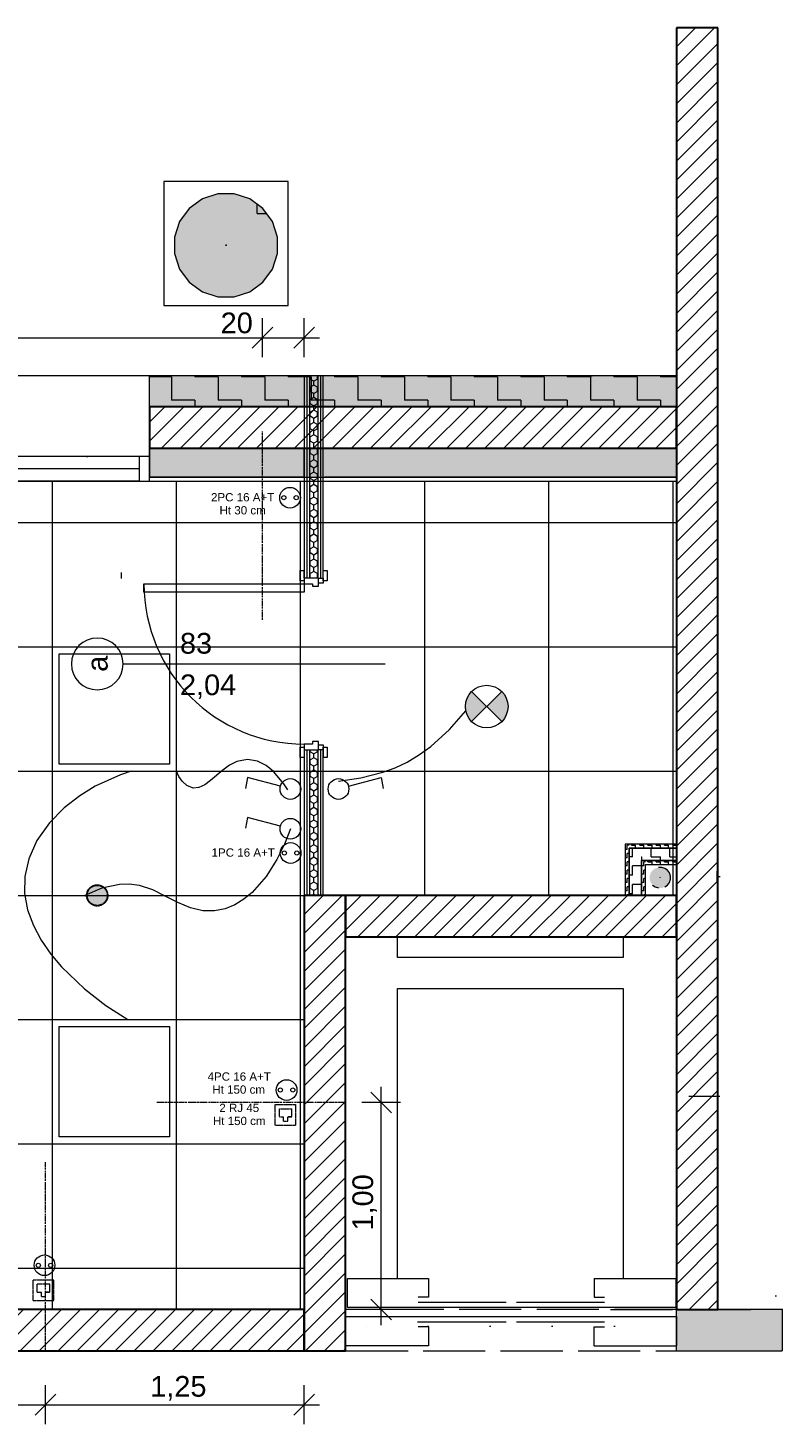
# Model space of a CAD drawing. Header units: millimetres. Extents: x -13173725 to -13152851, y -33258 to -24170.
# Tile 3 of 4: x -13164160 to -13160514, y -32258 to -25515. Entities that reach past the tile are written whole.
import ezdxf

# ---------------------------------------------------------------- set-up
doc = ezdxf.new("R2010")
doc.units = ezdxf.units.MM
doc.header["$MEASUREMENT"] = 0
for name, pattern in [('ACAD_ISO02W100', [375, 300, -75]), ('ACAD_ISO07W100', [300, 0, -300]), ('Axe', [10.936111, 5.291667, -2.116667, 1.411111, -2.116667]), ('AXES2', [1.125, 0.75, -0.125, 0.125, -0.125]), ('CACHE', [0.375, 0.25, -0.125])]:
    doc.linetypes.add(name, pattern=pattern)
for name, color, linetype in [('0._RDC (83)_1_0', 7, 'Continuous'), ('0._RDC (83)_1_AAG PRO électricité courants faibles', 7, 'Continuous'), ('0._RDC (83)_1_AAG PRO électricité courants forts', 7, 'Continuous'), ('0._RDC (83)_1_BQN 2 COTATIONS PC', 7, 'Continuous'), ('0._RDC (83)_1_Marques de porte Archicad', 7, 'Continuous'), ('0._RDC (83)_1_Portes Archicad', 7, 'Continuous')]:
    doc.layers.add(name, color=color, linetype=linetype)
doc.styles.add('STYLE_GENERE_1', font='arial.ttf')
doc.styles.add('STYLE_GENERE_2', font='txt')
pattern_1 = [(360, (-13253762.624, 79377.161), (19.9999956, 19.9999902), [19.9999956, -19.9999956]), (90, (-13253762.624, 79377.161), (-19.9999956, 19.9999902), [19.99999, -19.99999])]
pattern_2 = [(90, (-13253842.624, 79377.161), (-19.9999956, 19.9999902), [19.99999, -19.99999]), (180, (-13253842.624, 79377.161), (19.9999956, 19.9999902), [19.9999956, -19.9999956])]
pattern_3 = [(45, (-12771109.29, 503849.215), (-45.961939, 45.961939), [])]
pattern_4 = [(90, (-12771109.288, 503849.215), (-34.6410162, 0), [20, -40]), (90, (-12771126.61, 503879.215), (-34.6410162, 0), [20, -40]), (150, (-12771109.288, 503869.215), (17.320508, 30), [20, -40]), (150, (-12771143.93, 503869.215), (17.320508, 30), [20, -40]), (210, (-12771109.288, 503849.215), (-17.320508, 30), [20, -40]), (210, (-12771143.93, 503849.215), (-17.320508, 30), [20, -40])]

msp = doc.modelspace()

# ---------------------------------------------------------------- hatches: boundary and pattern name
at = {"layer": '0._RDC (83)_1_0', "linetype": 'Continuous', "lineweight": 5}
h = msp.add_hatch(dxfattribs=at)
h.set_pattern_fill('Dallage_0001', color=1, style=0, pattern_type=2)
h.set_pattern_definition(pattern_3)
h.paths.add_polyline_path([(-13160824.8, -25515.1), (-13161024.8, -25515.1), (-13161024.8, -31704.9), (-13160824.8, -31704.9)])
at = {"layer": '0._RDC (83)_1_0', "linetype": 'Continuous', "lineweight": 0, "true_color": 0xff1550}
for points in [[(-13163162.8, -26316.1), (-13163241.7, -26316.1), (-13163316.7, -26340.5), (-13163380.5, -26386.9), (-13163426.8, -26450.7), (-13163451.2, -26525.7), (-13163451.2, -26604.5), (-13163426.8, -26679.5), (-13163380.5, -26743.3), (-13163316.7, -26789.7), (-13163241.7, -26814.1), (-13163162.8, -26814.1), (-13163087.8, -26789.7), (-13163024, -26743.3), (-13162977.6, -26679.5), (-13162953.3, -26604.5), (-13162953.3, -26525.7), (-13162977.6, -26450.7), (-13163024, -26386.9), (-13163087.8, -26340.5)], [(-13161096.4, -29569.4), (-13161112.2, -29569.4), (-13161127.2, -29574.3), (-13161140, -29583.5), (-13161149.2, -29596.3), (-13161154.1, -29611.3), (-13161154.1, -29627.1), (-13161149.2, -29642.1), (-13161140, -29654.8), (-13161127.2, -29664.1), (-13161112.2, -29669), (-13161096.4, -29669), (-13161081.4, -29664.1), (-13161068.7, -29654.8), (-13161059.4, -29642.1), (-13161054.5, -29627.1), (-13161054.5, -29611.3), (-13161059.4, -29596.3), (-13161068.7, -29583.5), (-13161081.4, -29574.3)]]:
    msp.add_hatch(color=240, dxfattribs=at).paths.add_polyline_path(points)
at = {"layer": '0._RDC (83)_1_0', "linetype": 'Continuous', "lineweight": 20, "true_color": 0x4ef545}
h = msp.add_hatch(dxfattribs=at)
h.set_pattern_fill('MOTIF_0001', color=93, style=0, pattern_type=2)
h.set_pattern_definition([(360, (-13252302.6, 80837.16), (749.9998, 749.9998), [750, -750]), (90, (-13252302.6, 80837.16), (-749.9998, 749.9998), [750, -750])])
h.paths.add_polyline_path([(-13163162.8, -26316.1), (-13163241.7, -26316.1), (-13163316.7, -26340.5), (-13163380.5, -26386.9), (-13163426.8, -26450.7), (-13163451.2, -26525.7), (-13163451.2, -26604.5), (-13163426.8, -26679.5), (-13163380.5, -26743.3), (-13163316.7, -26789.7), (-13163241.7, -26814.1), (-13163162.8, -26814.1), (-13163087.8, -26789.7), (-13163024, -26743.3), (-13162977.6, -26679.5), (-13162953.3, -26604.5), (-13162953.3, -26525.7), (-13162977.6, -26450.7), (-13163024, -26386.9), (-13163087.8, -26340.5)])
at = {"layer": '0._RDC (83)_1_0', "linetype": 'Continuous', "lineweight": 0}
msp.add_hatch(color=44, dxfattribs=at).paths.add_polyline_path([(-13163572.6, -27194.9), (-13163572.6, -27344.9), (-13161024.8, -27344.9), (-13161024.8, -27194.9)])
at = {"layer": '0._RDC (83)_1_0', "linetype": 'Continuous', "lineweight": 0, "true_color": 0x2b60ff}
h = msp.add_hatch(dxfattribs=at)
h.set_pattern_fill('MOTIF_0001', color=150, style=0, pattern_type=2)
h.set_pattern_definition([(180, (-13254027.62, 79112.16), (112.49997, 112.49997), [112.49997, -112.49997]), (270, (-13254027.62, 79112.16), (-112.49997, 112.49997), [112.49997, -112.49997])])
h.paths.add_polyline_path([(-13163572.6, -27194.9), (-13163572.6, -27344.9), (-13161024.8, -27344.9), (-13161024.8, -27194.9)])
at = {"layer": '0._RDC (83)_1_0', "linetype": 'Continuous', "lineweight": 0, "true_color": 0x191919}
h = msp.add_hatch(dxfattribs=at)
h.set_pattern_fill('Isolant_styromousse_0001', color=250, style=0, pattern_type=2)
h.set_pattern_definition(pattern_4)
h.paths.add_polyline_path([(-13162758.8, -27194.9), (-13162798.8, -27194.9), (-13162798.8, -28171.9), (-13162758.8, -28171.9)])
at = {"layer": '0._RDC (83)_1_0', "linetype": 'Continuous', "lineweight": 5}
h = msp.add_hatch(dxfattribs=at)
h.set_pattern_fill('Dallage_0001', color=1, style=0, pattern_type=2)
h.set_pattern_definition(pattern_3)
h.paths.add_polyline_path([(-13163572.6, -27544.9), (-13161024.8, -27544.9), (-13161024.8, -27344.9), (-13163572.6, -27344.9)])
at = {"layer": '0._RDC (83)_1_0', "linetype": 'Continuous', "lineweight": 18, "true_color": 0xcccccc}
msp.add_hatch(color=254, dxfattribs=at).paths.add_polyline_path([(-13163572.6, -27544.9), (-13163572.6, -27684.9), (-13161024.8, -27684.9), (-13161024.8, -27544.9)])
h = msp.add_hatch(dxfattribs=at)
h.set_pattern_fill('Grille_60x60_0001', color=254, style=0, pattern_type=2)
h.set_pattern_definition([(0, (-13165841.93, -29704.9), (0, 600), []), (90, (-13165841.93, -29704.9), (-600, 0), [])])
h.paths.add_polyline_path([(-13172817.2, -27704.9), (-13172817.2, -31704.9), (-13162824.8, -31704.9), (-13162824.8, -29704.9), (-13161024.8, -29704.9), (-13161024.8, -27704.9), (-13162824.8, -27704.9)])
at = {"layer": '0._RDC (83)_1_0', "linetype": 'Continuous', "lineweight": 0, "true_color": 0x15c5ff}
for points in [[(-13162015, -28865.7), (-13161942.2, -28792.9), (-13162015, -28720), (-13162018.5, -28723.7), (-13162021.8, -28727.5), (-13162024.9, -28731.5), (-13162027.8, -28735.6), (-13162030.5, -28739.9), (-13162033, -28744.3), (-13162035.3, -28748.8), (-13162037.3, -28753.5), (-13162039.2, -28758.2), (-13162040.7, -28763), (-13162042.1, -28767.9), (-13162043.2, -28772.8), (-13162044.1, -28777.8), (-13162044.7, -28782.8), (-13162045.1, -28787.8), (-13162045.2, -28792.9), (-13162045.1, -28797.9), (-13162044.7, -28803), (-13162044.1, -28808), (-13162043.2, -28813), (-13162042.1, -28817.9), (-13162040.7, -28822.8), (-13162039.2, -28827.6), (-13162037.3, -28832.3), (-13162035.3, -28836.9), (-13162033, -28841.5), (-13162030.5, -28845.9), (-13162027.8, -28850.1), (-13162024.9, -28854.3), (-13162021.8, -28858.2), (-13162018.5, -28862.1)], [(-13161869.3, -28865.7), (-13161865.8, -28862.1), (-13161862.5, -28858.2), (-13161859.4, -28854.3), (-13161856.5, -28850.1), (-13161853.8, -28845.9), (-13161851.3, -28841.5), (-13161849, -28836.9), (-13161847, -28832.3), (-13161845.1, -28827.6), (-13161843.6, -28822.8), (-13161842.2, -28817.9), (-13161841.1, -28813), (-13161840.2, -28808), (-13161839.6, -28803), (-13161839.2, -28797.9), (-13161839.1, -28792.9), (-13161839.2, -28787.8), (-13161839.6, -28782.8), (-13161840.2, -28777.8), (-13161841.1, -28772.8), (-13161842.2, -28767.9), (-13161843.6, -28763), (-13161845.1, -28758.2), (-13161847, -28753.5), (-13161849, -28748.8), (-13161851.3, -28744.3), (-13161853.8, -28739.9), (-13161856.5, -28735.6), (-13161859.4, -28731.5), (-13161862.5, -28727.5), (-13161865.8, -28723.7), (-13161869.3, -28720), (-13161942.2, -28792.9)]]:
    msp.add_hatch(color=140, dxfattribs=at).paths.add_polyline_path(points)
at = {"layer": '0._RDC (83)_1_0', "linetype": 'Continuous', "lineweight": 0, "true_color": 0x191919}
h = msp.add_hatch(dxfattribs=at)
h.set_pattern_fill('Isolant_styromousse_0001', color=250, style=0, pattern_type=2)
h.set_pattern_definition(pattern_4)
h.paths.add_polyline_path([(-13162798.8, -29704.9), (-13162758.8, -29704.9), (-13162758.8, -29001.9), (-13162798.8, -29001.9)])
at = {"layer": '0._RDC (83)_1_0', "linetype": 'Continuous', "lineweight": 20, "true_color": 0x4ef545}
h = msp.add_hatch(dxfattribs=at)
h.set_pattern_fill('MOTIF_0001', color=93, style=0, pattern_type=2)
h.set_pattern_definition(pattern_2)
h.paths.add_polyline_path([(-13161253.8, -29704.9), (-13161253.8, -29456.9), (-13161272.8, -29456.9), (-13161272.8, -29704.9)])
h = msp.add_hatch(dxfattribs=at)
h.set_pattern_fill('MOTIF_0001', color=93, style=0, pattern_type=2)
h.set_pattern_definition(pattern_1)
h.paths.add_polyline_path([(-13161253.8, -29475.9), (-13161024.8, -29475.9), (-13161024.8, -29456.9), (-13161253.8, -29456.9)])
at = {"layer": '0._RDC (83)_1_0', "linetype": 'Continuous', "lineweight": 20, "true_color": 0x1515ea}
h = msp.add_hatch(dxfattribs=at)
h.set_pattern_fill('MOTIF_0001', color=5, style=0, pattern_type=2)
h.set_pattern_definition([(90, (-13253892.624, 79427.16), (-44.999986, 44.999986), [44.999986, -44.999986]), (180, (-13253892.624, 79427.16), (44.999986, 44.999986), [44.999986, -44.999986])])
h.paths.add_polyline_path([(-13161193.8, -29704.9), (-13161193.8, -29475.9), (-13161253.8, -29475.9), (-13161253.8, -29704.9)])
h = msp.add_hatch(dxfattribs=at)
h.set_pattern_fill('MOTIF_0001', color=5, style=0, pattern_type=2)
h.set_pattern_definition([(360, (-13253712.624, 79427.16), (44.999986, 44.999986), [44.999986, -44.999986]), (90, (-13253712.624, 79427.16), (-44.999986, 44.999986), [44.999986, -44.999986])])
h.paths.add_polyline_path([(-13161193.8, -29535.9), (-13161024.8, -29535.9), (-13161024.8, -29475.9), (-13161193.8, -29475.9)])
at = {"layer": '0._RDC (83)_1_0', "linetype": 'Continuous', "lineweight": 20, "true_color": 0x4ef545}
h = msp.add_hatch(dxfattribs=at)
h.set_pattern_fill('MOTIF_0001', color=93, style=0, pattern_type=2)
h.set_pattern_definition(pattern_2)
h.paths.add_polyline_path([(-13161174.8, -29704.9), (-13161174.8, -29535.9), (-13161193.8, -29535.9), (-13161193.8, -29704.9)])
h = msp.add_hatch(dxfattribs=at)
h.set_pattern_fill('MOTIF_0001', color=93, style=0, pattern_type=2)
h.set_pattern_definition(pattern_1)
h.paths.add_polyline_path([(-13161174.8, -29554.9), (-13161024.8, -29554.9), (-13161024.8, -29535.9), (-13161174.8, -29535.9)])
at = {"layer": '0._RDC (83)_1_0', "linetype": 'Continuous', "lineweight": 5}
msp.add_hatch(color=1, dxfattribs=at).paths.add_polyline_path([(-13163774.8, -29704.8, 1), (-13163874.8, -29704.8, 1)])
h = msp.add_hatch(dxfattribs=at)
h.set_pattern_fill('Dallage_0001', color=1, style=0, pattern_type=2)
h.set_pattern_definition(pattern_3)
h.paths.add_polyline_path([(-13162624.8, -31904.9), (-13162624.8, -29704.9), (-13162824.8, -29704.9), (-13162824.8, -31904.9)])
h = msp.add_hatch(dxfattribs=at)
h.set_pattern_fill('Dallage_0001', color=1, style=0, pattern_type=2)
h.set_pattern_definition(pattern_3)
h.paths.add_polyline_path([(-13162624.8, -29904.9), (-13161024.8, -29904.9), (-13161024.8, -29704.9), (-13162624.8, -29704.9)])
h = msp.add_hatch(dxfattribs=at)
h.set_pattern_fill('Dallage_0001', color=1, style=0, pattern_type=2)
h.set_pattern_definition(pattern_3)
h.paths.add_polyline_path([(-13162824.8, -31704.9), (-13167318.2, -31704.9), (-13167318.2, -31904.9), (-13162824.8, -31904.9)])
at = {"layer": '0._RDC (83)_1_0', "linetype": 'Continuous', "lineweight": 0, "true_color": 0xff2b60}
for points in [[(-13160824.8, -31704.9), (-13161024.8, -31704.9), (-13161024.8, -31904.9), (-13160824.8, -31904.9)], [(-13160824.8, -31904.9), (-13160514.3, -31904.9), (-13160514.3, -31704.9), (-13160824.8, -31704.9)]]:
    msp.add_hatch(color=230, dxfattribs=at).paths.add_polyline_path(points)

# ---------------------------------------------------------------- linework, layer by layer
at = {"layer": '0._RDC (83)_1_0', "color": 250, "linetype": 'Continuous', "lineweight": 0, "true_color": 0x191919}
for p, q in [((-13161024.8, -25515.1), (-13161024.8, -27194.9)), ((-13160824.8, -25515.1), (-13160824.8, -31704.9)), ((-13160824.8, -31704.9), (-13160824.8, -25515.1)), ((-13162902.2, -26256.1), (-13163502.2, -26256.1)), ((-13163502.2, -26256.1), (-13163502.2, -26856.1)), ((-13162902.2, -26856.1), (-13162902.2, -26256.1)), ((-13163316.7, -26340.5), (-13163380.5, -26386.9)), ((-13163241.7, -26316.1), (-13163316.7, -26340.5)), ((-13163162.8, -26316.1), (-13163241.7, -26316.1)), ((-13163087.8, -26340.5), (-13163162.8, -26316.1)), ((-13163024, -26386.9), (-13163087.8, -26340.5)), ((-13163380.5, -26386.9), (-13163426.8, -26450.7)), ((-13162977.6, -26450.7), (-13163024, -26386.9)), ((-13163426.8, -26450.7), (-13163451.2, -26525.7)), ((-13162953.3, -26525.7), (-13162977.6, -26450.7)), ((-13163451.2, -26525.7), (-13163451.2, -26604.5)), ((-13163202.4, -26565), (-13163202.1, -26565)), ((-13163202.4, -26565.2), (-13163202.4, -26565)), ((-13163202.4, -26565), (-13163202.3, -26565.2)), ((-13163202.1, -26565.2), (-13163202.4, -26565.2)), ((-13163202.1, -26564.9), (-13163202.3, -26565)), ((-13163202.3, -26565), (-13163202.3, -26564.9)), ((-13163202.3, -26564.9), (-13163202.3, -26565.2)), ((-13163202.3, -26565.2), (-13163202.3, -26565)), ((-13163202.3, -26565), (-13163202.1, -26565)), ((-13163202.1, -26565), (-13163202.3, -26565)), ((-13163202.3, -26565), (-13163202.1, -26565)), ((-13163202.1, -26565), (-13163202.3, -26565)), ((-13163202.3, -26565), (-13163202.3, -26565)), ((-13163202.3, -26565), (-13163202.3, -26565.2)), ((-13163202.1, -26565), (-13163202.3, -26565)), ((-13163202.3, -26565), (-13163202.2, -26565)), ((-13163202.2, -26565), (-13163202.3, -26565)), ((-13163202.3, -26565), (-13163202.3, -26565)), ((-13163202.3, -26565), (-13163202.3, -26565.2)), ((-13163202.2, -26565), (-13163202.3, -26565)), ((-13163202.3, -26565), (-13163202.2, -26565)), ((-13163202.3, -26565.1), (-13163202.3, -26565)), ((-13163202.3, -26565), (-13163202.3, -26565.1)), ((-13163202.2, -26565.1), (-13163202.3, -26565.1)), ((-13163202.3, -26565.1), (-13163202.3, -26565.1)), ((-13163202.3, -26565.1), (-13163202.2, -26565.1)), ((-13163202.3, -26565.2), (-13163202.1, -26565.2)), ((-13163202.3, -26565.2), (-13163202.1, -26565.2)), ((-13163202.3, -26565.2), (-13163202.2, -26565.2)), ((-13163202.2, -26565.1), (-13163202.2, -26565)), ((-13163202.2, -26565), (-13163202.2, -26565)), ((-13163202.2, -26565.2), (-13163202.2, -26565)), ((-13163202.2, -26565), (-13163202.2, -26565.1)), ((-13163202.2, -26565.1), (-13163202.2, -26565.1)), ((-13163202.2, -26565.1), (-13163202.2, -26565.1)), ((-13163202.2, -26565.1), (-13163202.2, -26565.1)), ((-13163202.2, -26565.1), (-13163202.2, -26565.1)), ((-13163202.2, -26565.1), (-13163202.2, -26565.1)), ((-13163202.1, -26565), (-13163202.1, -26564.9)), ((-13163202.1, -26565), (-13163202.1, -26565.2)), ((-13163202.1, -26565), (-13163202.1, -26565.2)), ((-13163202.1, -26565.2), (-13163202.1, -26565)), ((-13163202.1, -26565.2), (-13163202.1, -26565)), ((-13163202.1, -26565), (-13163202.1, -26565)), ((-13163202.1, -26565.2), (-13163202.1, -26565)), ((-13162953.3, -26604.5), (-13162953.3, -26525.7)), ((-13163451.2, -26604.5), (-13163426.8, -26679.5)), ((-13162977.6, -26679.5), (-13162953.3, -26604.5)), ((-13163426.8, -26679.5), (-13163380.5, -26743.3)), ((-13163024, -26743.3), (-13162977.6, -26679.5)), ((-13163380.5, -26743.3), (-13163316.7, -26789.7)), ((-13163087.8, -26789.7), (-13163024, -26743.3)), ((-13163316.7, -26789.7), (-13163241.7, -26814.1)), ((-13163241.7, -26814.1), (-13163162.8, -26814.1)), ((-13163162.8, -26814.1), (-13163087.8, -26789.7)), ((-13163502.2, -26856.1), (-13162902.2, -26856.1)), ((-13163572.6, -27194.9), (-13164372.6, -27194.9)), ((-13163572.6, -27194.9), (-13163572.6, -27194.8)), ((-13163572.6, -27344.9), (-13163572.6, -27194.9)), ((-13161024.8, -27194.9), (-13163572.6, -27194.9)), ((-13161552.5, -27194.9), (-13161432.5, -27194.9)), ((-13161024.8, -27194.9), (-13161024.8, -27194.8)), ((-13161024.8, -27194.9), (-13161024.8, -27194.8)), ((-13161024.8, -27194.9), (-13161024.8, -27194.8)), ((-13161024.8, -27344.9), (-13161024.8, -27194.9)), ((-13161024.8, -27194.9), (-13161024.8, -27344.9)), ((-13163572.6, -27544.9), (-13163572.6, -27344.9)), ((-13163572.6, -27344.9), (-13161024.8, -27344.9)), ((-13161024.8, -27344.9), (-13163572.6, -27344.9)), ((-13163572.6, -27584.9), (-13163572.6, -27544.9)), ((-13163572.6, -27544.9), (-13162824.8, -27544.9)), ((-13162824.8, -27544.9), (-13163572.6, -27544.9)), ((-13162724.8, -27544.9), (-13162824.8, -27544.9)), ((-13162824.8, -27544.9), (-13162824.8, -27684.9)), ((-13162824.8, -27544.9), (-13162724.8, -27544.9)), ((-13162824.8, -27684.9), (-13162824.8, -27544.9)), ((-13162724.8, -27544.9), (-13161024.8, -27544.9)), ((-13161024.8, -27544.9), (-13162724.8, -27544.9)), ((-13161024.8, -27684.9), (-13161024.8, -27544.9)), ((-13161024.8, -27544.9), (-13161024.8, -27684.9)), ((-13163622.6, -27584.9), (-13164322.6, -27584.9)), ((-13163622.6, -27644.9), (-13164322.6, -27644.9)), ((-13163572.6, -27584.9), (-13163622.6, -27584.9)), ((-13163622.6, -27584.9), (-13163622.6, -27704.9)), ((-13163572.6, -27704.9), (-13163572.6, -27584.9)), ((-13163572.6, -27684.9), (-13163572.6, -27584.9)), ((-13164372.6, -27704.9), (-13163572.6, -27704.9)), ((-13163622.6, -27704.9), (-13164322.6, -27704.9)), ((-13163622.6, -27704.9), (-13163572.6, -27704.9)), ((-13163572.6, -27704.9), (-13163572.6, -27684.9)), ((-13162824.8, -27684.9), (-13163572.6, -27684.9)), ((-13163572.6, -27684.9), (-13162824.8, -27684.9)), ((-13163572.6, -27704.9), (-13162824.8, -27704.9)), ((-13162824.8, -27684.9), (-13161024.8, -27684.9)), ((-13161024.8, -27684.9), (-13162724.8, -27684.9)), ((-13162724.8, -27704.9), (-13161024.8, -27704.9)), ((-13161024.8, -27704.9), (-13161024.8, -27684.9)), ((-13161024.8, -27684.9), (-13161024.8, -27704.9)), ((-13161024.8, -27704.9), (-13161024.8, -29704.9)), ((-13160824.8, -28090.4), (-13160824.8, -28210.4)), ((-13163709.8, -28144.9), (-13163709.8, -28174.9)), ((-13160824.8, -28423.3), (-13160824.8, -28423.3)), ((-13164042, -28504.9), (-13164042, -29104.8)), ((-13164042, -28504.9), (-13163442, -28504.9)), ((-13163442, -29104.8), (-13163442, -28504.9)), ((-13164008.5, -28538.3), (-13163475.5, -28538.3)), ((-13164008.5, -29071.3), (-13164008.5, -28538.3)), ((-13163475.5, -28538.3), (-13163475.5, -29071.3)), ((-13162015, -28720), (-13161869.3, -28865.7)), ((-13162015, -28865.7), (-13161869.3, -28720)), ((-13161863.4, -28726.1), (-13161863.4, -28726.1)), ((-13164042, -29104.8), (-13163442, -29104.8)), ((-13163475.5, -29071.3), (-13164008.5, -29071.3)), ((-13162824.8, -29317.3), (-13162824.8, -29317.2)), ((-13162824.8, -29346.7), (-13162824.8, -29346.6)), ((-13161253.8, -29456.9), (-13161272.8, -29456.9)), ((-13161272.8, -29456.9), (-13161272.8, -29704.9)), ((-13161024.8, -29456.9), (-13161253.8, -29456.9)), ((-13161024.8, -29475.9), (-13161024.8, -29456.9)), ((-13161253.8, -29475.9), (-13161193.8, -29475.9)), ((-13161253.8, -29704.9), (-13161253.8, -29475.9)), ((-13161193.8, -29475.9), (-13161253.8, -29475.9)), ((-13161253.8, -29475.9), (-13161253.8, -29704.9)), ((-13161024.8, -29475.9), (-13161193.8, -29475.9)), ((-13161193.8, -29475.9), (-13161024.8, -29475.9)), ((-13161024.8, -29535.9), (-13161024.8, -29475.9)), ((-13161193.8, -29535.9), (-13161174.8, -29535.9)), ((-13161193.8, -29704.9), (-13161193.8, -29535.9)), ((-13161174.8, -29535.9), (-13161193.8, -29535.9)), ((-13161193.8, -29535.9), (-13161193.8, -29704.9)), ((-13161024.8, -29535.9), (-13161174.8, -29535.9)), ((-13161174.8, -29535.9), (-13161024.8, -29535.9)), ((-13161174.8, -29554.9), (-13161024.8, -29554.9)), ((-13161174.8, -29704.9), (-13161174.8, -29554.9)), ((-13161096.4, -29569.4), (-13161112.2, -29569.4)), ((-13161081.4, -29574.3), (-13161096.4, -29569.4)), ((-13161068.7, -29583.5), (-13161081.4, -29574.3)), ((-13161059.4, -29596.3), (-13161068.7, -29583.5)), ((-13161054.5, -29611.3), (-13161059.4, -29596.3)), ((-13161024.8, -29554.9), (-13161024.8, -29535.9)), ((-13160828.6, -29639.9), (-13160828.6, -29587.9)), ((-13160828.6, -29639.9), (-13160828.6, -29587.9)), ((-13160828.6, -29635), (-13160828.6, -29592.8)), ((-13161140, -29654.8), (-13161127.2, -29664.1)), ((-13161127.2, -29664.1), (-13161112.2, -29669)), ((-13161104.2, -29619), (-13161104.4, -29619.1)), ((-13161104.4, -29619.1), (-13161104.4, -29619)), ((-13161104.4, -29619), (-13161104.4, -29619.3)), ((-13161104.4, -29619.1), (-13161104.2, -29619.1)), ((-13161104.4, -29619.3), (-13161104.4, -29619.1)), ((-13161104.4, -29619.1), (-13161104.4, -29619.3)), ((-13161104.4, -29619.3), (-13161104.4, -29619.1)), ((-13161104.4, -29619.1), (-13161104.2, -29619.1)), ((-13161104.2, -29619.1), (-13161104.4, -29619.1)), ((-13161104.4, -29619.1), (-13161104.2, -29619.1)), ((-13161104.2, -29619.1), (-13161104.4, -29619.1)), ((-13161104.4, -29619.1), (-13161104.4, -29619.1)), ((-13161104.4, -29619.1), (-13161104.4, -29619.3)), ((-13161104.2, -29619.1), (-13161104.4, -29619.1)), ((-13161104.4, -29619.1), (-13161104.2, -29619.1)), ((-13161104.2, -29619.1), (-13161104.4, -29619.1)), ((-13161104.4, -29619.1), (-13161104.4, -29619.1)), ((-13161104.4, -29619.1), (-13161104.4, -29619.3)), ((-13161104.2, -29619.1), (-13161104.4, -29619.1)), ((-13161104.4, -29619.1), (-13161104.3, -29619.1)), ((-13161104.4, -29619.2), (-13161104.4, -29619.1)), ((-13161104.4, -29619.1), (-13161104.3, -29619.2)), ((-13161104.3, -29619.2), (-13161104.4, -29619.2)), ((-13161104.2, -29619.3), (-13161104.4, -29619.3)), ((-13161104.4, -29619.3), (-13161104.2, -29619.3)), ((-13161104.4, -29619.3), (-13161104.2, -29619.3)), ((-13161104.4, -29619.3), (-13161104.2, -29619.3)), ((-13161104.3, -29619.1), (-13161104.3, -29619.2)), ((-13161104.3, -29619.2), (-13161104.3, -29619.2)), ((-13161104.3, -29619.2), (-13161104.3, -29619.2)), ((-13161104.3, -29619.2), (-13161104.3, -29619.2)), ((-13161104.3, -29619.2), (-13161104.3, -29619.2)), ((-13161104.3, -29619.2), (-13161104.3, -29619.2)), ((-13161104.3, -29619.2), (-13161104.3, -29619.2)), ((-13161104.3, -29619.2), (-13161104.3, -29619.2)), ((-13161104.2, -29619.1), (-13161104.2, -29619)), ((-13161104.2, -29619.1), (-13161104.2, -29619.3)), ((-13161104.2, -29619.1), (-13161104.2, -29619.3)), ((-13161104.2, -29619.3), (-13161104.2, -29619.1)), ((-13161104.2, -29619.3), (-13161104.2, -29619.1)), ((-13161104.2, -29619.1), (-13161104.2, -29619.1)), ((-13161104.2, -29619.3), (-13161104.2, -29619.1)), ((-13161104.2, -29619.1), (-13161104.2, -29619.1)), ((-13161104.2, -29619.3), (-13161104.2, -29619.1)), ((-13161081.4, -29664.1), (-13161068.7, -29654.8)), ((-13161068.7, -29654.8), (-13161059.4, -29642.1)), ((-13161059.4, -29642.1), (-13161054.5, -29627.1)), ((-13161054.5, -29627.1), (-13161054.5, -29611.3)), ((-13162824.8, -29704.9), (-13162724.8, -29704.9)), ((-13162724.8, -29704.9), (-13162824.8, -29704.9)), ((-13162824.8, -29704.9), (-13162824.8, -31704.9)), ((-13162624.8, -29704.9), (-13162724.8, -29704.9)), ((-13161024.8, -29704.9), (-13162624.8, -29704.9)), ((-13162082.1, -29704.9), (-13162130.5, -29704.9)), ((-13161540.3, -29704.9), (-13161588.7, -29704.9)), ((-13161272.8, -29704.9), (-13161253.8, -29704.9)), ((-13161253.8, -29704.9), (-13161193.8, -29704.9)), ((-13161193.8, -29704.9), (-13161174.8, -29704.9)), ((-13162624.8, -29904.9), (-13161024.8, -29904.9)), ((-13162624.8, -31704.9), (-13162624.8, -29904.9)), ((-13161043.7, -29904.9), (-13161343.7, -29904.9)), ((-13161193.7, -29904.9), (-13161193.7, -29904.8)), ((-13161024.8, -29904.9), (-13161024.8, -29904.8)), ((-13161024.8, -29904.9), (-13161024.8, -31704.9)), ((-13162624.8, -30025.1), (-13162624.8, -30145.1)), ((-13161024.8, -30145.1), (-13161024.8, -30025.1)), ((-13162624.8, -30085.1), (-13162624.8, -30085)), ((-13161024.8, -30085.1), (-13161024.8, -30085)), ((-13162373.3, -31554.9), (-13162373.3, -30154.9)), ((-13162373.3, -30154.9), (-13161283.3, -30154.9)), ((-13161283.3, -30154.9), (-13161283.3, -31554.9)), ((-13161024.8, -30154.7), (-13161024.8, -30154.7)), ((-13164042, -30304.9), (-13164042, -30904.8)), ((-13164042, -30304.9), (-13163442, -30304.9)), ((-13164008.5, -30338.3), (-13163475.5, -30338.3)), ((-13164008.5, -30871.3), (-13164008.5, -30338.3)), ((-13163475.5, -30338.3), (-13163475.5, -30871.3)), ((-13163442, -30904.8), (-13163442, -30304.9)), ((-13160824.8, -30750.4), (-13160824.8, -30600.4)), ((-13160814.8, -30675.4), (-13160964.8, -30675.4)), ((-13163475.5, -30871.3), (-13164008.5, -30871.3)), ((-13160824.8, -30870.6), (-13160824.8, -30870.5)), ((-13164042, -30904.8), (-13163442, -30904.8)), ((-13162824.8, -31286.4), (-13162824.8, -31286.3)), ((-13162824.8, -31426.2), (-13162824.8, -31306.2)), ((-13162824.8, -31366.2), (-13162824.8, -31366.2)), ((-13162223.3, -31554.9), (-13162223.3, -31644.9)), ((-13161423.3, -31554.9), (-13161028.3, -31554.9)), ((-13161028.3, -31554.9), (-13161028.3, -31694.9)), ((-13162223.3, -31644.9), (-13162273.3, -31644.9)), ((-13162273.3, -31669.9), (-13161848.3, -31669.9)), ((-13161798.3, -31669.9), (-13161373.3, -31669.9)), ((-13160541.9, -31639.9), (-13160548.3, -31639.9)), ((-13162824.8, -31704.9), (-13167318.2, -31704.9)), ((-13162624.8, -31904.9), (-13162624.8, -31704.9)), ((-13162624.8, -31738.9), (-13162624.8, -31879.9)), ((-13162624.8, -31738.9), (-13161024.8, -31738.9)), ((-13161343.7, -31704.9), (-13161043.7, -31704.9)), ((-13161024.8, -31704.9), (-13161024.8, -31704.8)), ((-13161024.8, -31784.9), (-13161024.8, -31704.9)), ((-13161024.8, -31738.9), (-13161024.8, -31879.9)), ((-13160684.8, -31704.9), (-13160824.8, -31704.9)), ((-13160824.8, -31704.9), (-13160684.8, -31704.9)), ((-13160664.8, -31704.9), (-13160684.8, -31704.9)), ((-13160684.8, -31704.9), (-13160664.8, -31704.9)), ((-13160514.3, -31704.9), (-13160664.8, -31704.9)), ((-13160514.3, -31704.9), (-13160514.3, -31704.8)), ((-13160514.3, -31704.9), (-13160514.3, -31784.9)), ((-13162277.3, -31763.9), (-13161848.3, -31763.9)), ((-13162223.3, -31788.9), (-13162273.3, -31788.9)), ((-13162223.3, -31788.9), (-13162223.3, -31879.9)), ((-13161798.3, -31763.9), (-13161373.3, -31763.9)), ((-13161024.8, -31904.9), (-13161024.8, -31784.9)), ((-13160514.3, -31784.9), (-13160514.3, -31904.9)), ((-13160514.3, -31784.9), (-13160514.3, -31904.9)), ((-13162223.3, -31879.9), (-13162624.8, -31879.9)), ((-13161423.3, -31879.9), (-13161024.8, -31879.9)), ((-13167318.2, -31904.9), (-13162824.8, -31904.9)), ((-13162772.2, -31904.9), (-13163072.2, -31904.9)), ((-13162922.2, -31904.9), (-13162922.2, -31904.8)), ((-13162824.8, -31904.9), (-13162624.8, -31904.9)), ((-13162624.8, -31904.9), (-13162624.8, -31904.8)), ((-13161024.8, -31904.9), (-13160824.8, -31904.9)), ((-13160824.8, -31904.9), (-13160514.3, -31904.9))]:
    msp.add_line(p, q, dxfattribs=at)
at = {"layer": '0._RDC (83)_1_0', "color": 7, "linetype": 'Continuous', "lineweight": 5}
for p, q in [((-13162811.8, -27194.9), (-13162811.8, -28171.9)), ((-13162798.8, -27194.9), (-13162798.8, -28171.9)), ((-13162758.8, -27194.9), (-13162758.8, -28171.9)), ((-13162745.8, -27194.9), (-13162745.8, -28171.9)), ((-13162824.8, -28171.9), (-13162824.8, -28134.9)), ((-13162732.8, -28171.9), (-13162732.8, -28134.9)), ((-13162824.8, -29001.9), (-13162824.8, -29038.9)), ((-13162811.8, -29001.9), (-13162811.8, -29704.9)), ((-13162798.8, -29001.9), (-13162798.8, -29704.9)), ((-13162758.8, -29001.9), (-13162758.8, -29704.9)), ((-13162745.8, -29001.9), (-13162745.8, -29704.9)), ((-13162732.8, -29001.9), (-13162732.8, -29038.9)), ((-13163097.9, -29135.9), (-13163107.4, -29188.6)), ((-13162939.4, -29178), (-13163097.9, -29135.9)), ((-13162610.3, -29178), (-13162451.8, -29135.9)), ((-13162451.8, -29135.9), (-13162442.3, -29188.6)), ((-13163097.9, -29328), (-13163107.4, -29380.7)), ((-13162939.4, -29370.1), (-13163097.9, -29328))]:
    msp.add_line(p, q, dxfattribs=at)
at = {"layer": '0._RDC (83)_1_0', "color": 250, "linetype": 'ACAD_ISO07W100', "lineweight": 0, "true_color": 0x191919}
for p, q in [((-13163572.6, -27584.9), (-13164372.6, -27584.9)), ((-13163572.6, -27684.9), (-13163572.6, -27584.9)), ((-13164372.6, -27704.9), (-13163572.6, -27704.9)), ((-13163572.6, -27704.9), (-13163572.6, -27684.9)), ((-13161024.8, -31784.9), (-13162624.8, -31784.9)), ((-13162624.8, -31784.9), (-13162624.8, -31904.9)), ((-13161024.8, -31904.9), (-13161024.8, -31784.9)), ((-13160514.3, -31784.9), (-13160514.3, -31904.9)), ((-13162624.8, -31904.9), (-13161024.8, -31904.9))]:
    msp.add_line(p, q, dxfattribs=at)
at = {"layer": '0._RDC (83)_1_0', "color": 250, "linetype": 'AXES2', "lineweight": 0, "true_color": 0x191919}
msp.add_line((-13160828.6, -29613.9), (-13160813.6, -29613.9), dxfattribs=at)
at = {"layer": '0._RDC (83)_1_0', "color": 250, "linetype": 'ACAD_ISO02W100', "lineweight": 0, "true_color": 0x191919}
for p, q in [((-13161024.8, -31704.9), (-13162624.8, -31704.9)), ((-13162624.8, -31904.9), (-13161024.8, -31904.9))]:
    msp.add_line(p, q, dxfattribs=at)
at = {"layer": '0._RDC (83)_1_0', "color": 7, "linetype": 'Continuous', "lineweight": 30, "flags": 128}
for points in [[(-13161024.8, -25515.1), (-13161024.8, -31704.9), (-13160824.8, -31704.9), (-13160824.8, -25515.1)], [(-13160824.8, -25515.1), (-13161024.8, -25515.1)]]:
    msp.add_lwpolyline(points, dxfattribs=at)
at = {"layer": '0._RDC (83)_1_0', "color": 7, "linetype": 'Continuous', "lineweight": 5, "flags": 128}
for points in [[(-13162824.8, -27194.9), (-13162824.8, -28171.9)], [(-13162732.8, -28171.9), (-13162732.8, -27194.9)], [(-13162824.8, -29001.9), (-13162824.8, -29704.9)], [(-13162732.8, -29704.9), (-13162732.8, -29001.9)]]:
    msp.add_lwpolyline(points, dxfattribs=at)
at = {"layer": '0._RDC (83)_1_0', "color": 7, "linetype": 'Continuous', "lineweight": 30, "flags": 128}
for points in [[(-13163572.6, -27544.9), (-13161024.8, -27544.9), (-13161024.8, -27344.9), (-13163572.6, -27344.9)], [(-13162624.8, -31904.9), (-13162624.8, -29704.9), (-13162824.8, -29704.9), (-13162824.8, -31904.9)], [(-13162624.8, -29904.9), (-13161024.8, -29904.9), (-13161024.8, -29704.9), (-13162624.8, -29704.9)], [(-13162824.8, -31704.9), (-13167318.2, -31704.9), (-13167318.2, -31904.9), (-13162824.8, -31904.9)]]:
    msp.add_lwpolyline(points, close=True, dxfattribs=at)
at = {"layer": '0._RDC (83)_1_0', "color": 250, "linetype": 'Continuous', "lineweight": 0, "true_color": 0x191919, "flags": 128}
for points in [[(-13163572.6, -27544.9), (-13163572.6, -27684.9), (-13161024.8, -27684.9), (-13161024.8, -27544.9)], [(-13172817.2, -27704.9), (-13162824.8, -27704.9), (-13161024.8, -27704.9), (-13161024.8, -29704.9), (-13162824.8, -29704.9), (-13162824.8, -31704.9), (-13172817.2, -31704.9)], [(-13162373.3, -29904.9), (-13161283.3, -29904.9), (-13161283.3, -30004.9), (-13162373.3, -30004.9)]]:
    msp.add_lwpolyline(points, close=True, dxfattribs=at)
msp.add_lwpolyline([(-13163774.8, -29704.8, 1), (-13163874.8, -29704.8, 1)], format="xyb", close=True, dxfattribs=at)
for points in [[(-13161028.3, -31694.9), (-13162614.8, -31694.9), (-13162614.8, -31554.9), (-13162223.3, -31554.9)], [(-13161423.3, -31554.9), (-13161423.3, -31644.9), (-13161373.3, -31644.9)], [(-13161423.3, -31879.9), (-13161423.3, -31788.9), (-13161373.3, -31788.9)]]:
    msp.add_lwpolyline(points, dxfattribs=at)
at = {"layer": '0._RDC (83)_1_0', "color": 250, "linetype": 'Continuous', "lineweight": 0, "true_color": 0x191919}
msp.add_circle((-13161942.2, -28792.9), 103, dxfattribs=at)
at = {"layer": '0._RDC (83)_1_0', "color": 7, "linetype": 'Continuous', "lineweight": 5}
for centre in [(-13162891.1, -29190.9), (-13162658.6, -29190.9), (-13162891.1, -29383)]:
    msp.add_circle(centre, 50, dxfattribs=at)
at = {"layer": '0._RDC (83)_1_0', "color": 250, "linetype": 'Continuous', "lineweight": 0, "true_color": 0x191919}
for p in [(-13163202.2, -26565), (-13163572.6, -27194.8), (-13160514.3, -31704.8)]:
    msp.add_point(p, dxfattribs=at)
at = {"layer": '0._RDC (83)_1_AAG PRO électricité courants faibles', "color": 7, "linetype": 'CACHE', "lineweight": 5}
for p, q in [((-13162964.2, -30714.9), (-13162864.2, -30714.9)), ((-13162964.2, -30814.9), (-13162964.2, -30714.9)), ((-13162944.2, -30734.9), (-13162884.2, -30734.9)), ((-13162944.2, -30774.9), (-13162944.2, -30734.9)), ((-13162884.2, -30774.9), (-13162884.2, -30734.9)), ((-13162864.2, -30814.9), (-13162864.2, -30714.9)), ((-13162964.2, -30814.9), (-13162864.2, -30814.9)), ((-13162944.2, -30774.9), (-13162924.2, -30774.9)), ((-13162924.2, -30794.9), (-13162924.2, -30774.9)), ((-13162924.2, -30794.9), (-13162904.2, -30794.9)), ((-13162904.2, -30794.9), (-13162904.2, -30774.9)), ((-13162904.2, -30774.9), (-13162884.2, -30774.9)), ((-13162904.2, -30794.9), (-13162904.2, -30774.9)), ((-13162884.2, -30774.9), (-13162904.2, -30774.9)), ((-13164134.5, -31561.3), (-13164034.5, -31561.3)), ((-13164134.5, -31661.3), (-13164134.5, -31561.3)), ((-13164114.5, -31581.3), (-13164054.5, -31581.3)), ((-13164114.5, -31621.3), (-13164114.5, -31581.3)), ((-13164114.5, -31621.3), (-13164094.5, -31621.3)), ((-13164094.5, -31641.3), (-13164094.5, -31621.3)), ((-13164074.5, -31641.3), (-13164074.5, -31621.3)), ((-13164074.5, -31621.3), (-13164054.5, -31621.3)), ((-13164074.5, -31641.3), (-13164074.5, -31621.3)), ((-13164054.5, -31621.3), (-13164074.5, -31621.3)), ((-13164054.5, -31621.3), (-13164054.5, -31581.3)), ((-13164034.5, -31661.3), (-13164034.5, -31561.3)), ((-13164134.5, -31661.3), (-13164034.5, -31661.3)), ((-13164094.5, -31641.3), (-13164074.5, -31641.3))]:
    msp.add_line(p, q, dxfattribs=at)
at = {"layer": '0._RDC (83)_1_AAG PRO électricité courants faibles', "color": 7, "linetype": 'Continuous', "lineweight": 5}
for centre, radius in [((-13162892.9, -27784.1), 50), ((-13162922.9, -27784.1), 10), ((-13162862.9, -27784.1), 10), ((-13162890.1, -29500.1), 50), ((-13162920.1, -29500.1), 10), ((-13162860.1, -29500.1), 10), ((-13162909.4, -30644.8), 50), ((-13162939.4, -30644.8), 10), ((-13162879.4, -30644.8), 10), ((-13164079.7, -31491.2), 50), ((-13164109.7, -31491.2), 10), ((-13164049.7, -31491.2), 10)]:
    msp.add_circle(centre, radius, dxfattribs=at)
at = {"layer": '0._RDC (83)_1_AAG PRO électricité courants forts', "color": 1, "linetype": 'Axe', "lineweight": 5}
for p, q in [((-13163026.5, -28374.2), (-13163026.5, -27463.8)), ((-13162625.8, -30704.9), (-13163536.1, -30704.9)), ((-13164074.8, -31903.9), (-13164074.8, -30993.6))]:
    msp.add_line(p, q, dxfattribs=at)
at = {"layer": '0._RDC (83)_1_AAG PRO électricité courants forts', "color": 1, "linetype": 'Continuous', "lineweight": 5, "flags": 128}
for points in [[(-13162658.9, -29153.6), (-13162550.5, -29137.7), (-13162443.6, -29109.6), (-13162385.3, -29088.3), (-13162327, -29061), (-13162266.6, -29025), (-13162211.9, -28985), (-13162122.2, -28903.9), (-13162043.2, -28813)], [(-13162903.9, -29194.6), (-13162922, -29165.7), (-13162972.7, -29106.1), (-13163008.5, -29077.5), (-13163050.4, -29056.6), (-13163097.7, -29048.4), (-13163149.7, -29058), (-13163185.3, -29076), (-13163218, -29099.5), (-13163277.4, -29150.3), (-13163305.4, -29170.9), (-13163333.2, -29184), (-13163361.5, -29186.2), (-13163391, -29174.1), (-13163414.3, -29153.1), (-13163430.2, -29130.4), (-13163442, -29104.8)], [(-13163660.8, -29104.8), (-13163711.9, -29121.8), (-13163835.1, -29178), (-13163909.5, -29223.4), (-13163985.1, -29281.6), (-13164056, -29353.6), (-13164116.7, -29440.4), (-13164156, -29528), (-13164174.9, -29613.2), (-13164175.8, -29695.7), (-13164161.2, -29774.8), (-13164133.5, -29850.3), (-13164095.3, -29921.6), (-13164049.1, -29988.3), (-13163997.2, -30049.9), (-13163886.4, -30155.9), (-13163782.9, -30236.2), (-13163676.3, -30304.9)], [(-13162891.1, -29383), (-13162920.1, -29457.6), (-13162956.8, -29531.8), (-13163008.6, -29613.8), (-13163076, -29690.8), (-13163115.5, -29723.5), (-13163159, -29750.2), (-13163206.6, -29769.4), (-13163258.1, -29779.3), (-13163313.7, -29778.6), (-13163373.5, -29765.5), (-13163435.9, -29739.7), (-13163495.9, -29708.4), (-13163556.3, -29678.5), (-13163619.8, -29657.3), (-13163669.7, -29650.9), (-13163717.8, -29652.3), (-13163802.7, -29670), (-13163884.8, -29704.8)]]:
    msp.add_lwpolyline(points, dxfattribs=at)
at = {"layer": '0._RDC (83)_1_AAG PRO électricité courants forts', "color": 7, "linetype": 'Axe', "lineweight": 30}
msp.add_circle((-13163824.8, -29704.8), 50, dxfattribs=at)
at = {"layer": '0._RDC (83)_1_BQN 2 COTATIONS PC', "color": 250, "linetype": 'Continuous', "lineweight": 0, "true_color": 0x191919}
for p, q in [((-13162976.5, -26961.1), (-13163076.5, -27061.2)), ((-13163076.5, -27061.2), (-13162976.5, -26961.1)), ((-13163026.5, -27104.9), (-13163026.5, -26917.4)), ((-13163026.5, -27104.9), (-13163026.5, -26917.4)), ((-13162874.8, -27061.2), (-13162774.8, -26961.1)), ((-13162824.8, -27104.9), (-13162824.8, -26917.4)), ((-13167013.2, -27011.1), (-13163026.5, -27011.1)), ((-13163101.5, -27011.1), (-13163026.5, -27011.1)), ((-13163026.5, -27011.1), (-13162824.8, -27011.1)), ((-13163026.5, -27011.1), (-13162951.5, -27011.1)), ((-13162824.8, -27011.1), (-13162749.8, -27011.1)), ((-13162402.8, -30754.9), (-13162502.8, -30654.9)), ((-13162452.8, -30704.9), (-13162452.8, -30629.9)), ((-13162359, -30704.9), (-13162546.5, -30704.9)), ((-13162452.8, -31704.9), (-13162452.8, -30704.9)), ((-13162502.8, -31654.9), (-13162402.8, -31754.9)), ((-13162359, -31704.9), (-13162546.5, -31704.9)), ((-13162452.8, -31779.9), (-13162452.8, -31704.9)), ((-13164074.8, -32258.2), (-13164074.8, -32070.7)), ((-13164074.8, -32258.2), (-13164074.8, -32070.7)), ((-13162824.8, -32258.2), (-13162824.8, -32070.7)), ((-13167020.4, -32164.5), (-13164074.8, -32164.5)), ((-13164149.8, -32164.5), (-13164074.8, -32164.5)), ((-13164024.8, -32114.5), (-13164124.8, -32214.5)), ((-13164124.8, -32214.5), (-13164024.8, -32114.5)), ((-13164074.8, -32164.5), (-13162824.8, -32164.5)), ((-13164074.8, -32164.5), (-13163999.8, -32164.5)), ((-13162874.8, -32214.5), (-13162774.8, -32114.5)), ((-13162824.8, -32164.5), (-13162749.8, -32164.5))]:
    msp.add_line(p, q, dxfattribs=at)
at = {"layer": '0._RDC (83)_1_Marques de porte Archicad', "color": 250, "linetype": 'Continuous', "lineweight": 0, "true_color": 0x191919}
msp.add_line((-13163699.8, -28586.9), (-13162432.8, -28586.9), dxfattribs=at)
at = {"layer": '0._RDC (83)_1_Marques de porte Archicad', "color": 250, "linetype": 'Continuous', "lineweight": 0, "true_color": 0x191919, "flags": 128}
msp.add_lwpolyline([(-13163824.8, -28461.9, 1), (-13163824.8, -28711.9, 1)], format="xyb", close=True, dxfattribs=at)
at = {"layer": '0._RDC (83)_1_Portes Archicad', "color": 250, "linetype": 'Continuous', "lineweight": 0, "true_color": 0x191919}
for p, q in [((-13162843.8, -28184.9), (-13162843.8, -28134.9)), ((-13162843.8, -28134.9), (-13162824.8, -28134.9)), ((-13162824.8, -28184.9), (-13162843.8, -28184.9)), ((-13162824.8, -28134.9), (-13162824.8, -28184.9)), ((-13162754.8, -28171.9), (-13162824.8, -28171.9)), ((-13162824.8, -28171.9), (-13162824.8, -28199.9)), ((-13162754.8, -28171.9), (-13162732.8, -28171.9)), ((-13162754.8, -28196.9), (-13162754.8, -28171.9)), ((-13162754.8, -28211.9), (-13162754.8, -28171.9)), ((-13162732.8, -28184.9), (-13162732.8, -28134.9)), ((-13162732.8, -28134.9), (-13162713.8, -28134.9)), ((-13162732.8, -28171.9), (-13162732.8, -28196.9)), ((-13162713.8, -28184.9), (-13162732.8, -28184.9)), ((-13162713.8, -28134.9), (-13162713.8, -28184.9)), ((-13163598.8, -28199.9), (-13162824.8, -28199.9)), ((-13163598.8, -28239.9), (-13163598.8, -28199.9)), ((-13162824.8, -28239.9), (-13163598.8, -28239.9)), ((-13162824.8, -28199.9), (-13162784.8, -28199.9)), ((-13162824.8, -28199.9), (-13162824.8, -28239.9)), ((-13162784.8, -28199.9), (-13162784.8, -28211.9)), ((-13162784.8, -28211.9), (-13162754.8, -28211.9)), ((-13162732.8, -28196.9), (-13162754.8, -28196.9)), ((-13162843.8, -29038.9), (-13162843.8, -28988.9)), ((-13162843.8, -28988.9), (-13162824.8, -28988.9)), ((-13162784.8, -28973.9), (-13162824.8, -28973.9)), ((-13162824.8, -28973.9), (-13162824.8, -29001.9)), ((-13162824.8, -28988.9), (-13162824.8, -29038.9)), ((-13162754.8, -28961.9), (-13162784.8, -28961.9)), ((-13162784.8, -28961.9), (-13162784.8, -28973.9)), ((-13162754.8, -29001.9), (-13162754.8, -28961.9)), ((-13162754.8, -28976.9), (-13162732.8, -28976.9)), ((-13162754.8, -29001.9), (-13162754.8, -28976.9)), ((-13162732.8, -28976.9), (-13162732.8, -29001.9)), ((-13162732.8, -29038.9), (-13162732.8, -28988.9)), ((-13162732.8, -28988.9), (-13162713.8, -28988.9)), ((-13162713.8, -28988.9), (-13162713.8, -29038.9)), ((-13162824.8, -29038.9), (-13162843.8, -29038.9)), ((-13162824.8, -29001.9), (-13162754.8, -29001.9)), ((-13162732.8, -29001.9), (-13162754.8, -29001.9)), ((-13162713.8, -29038.9), (-13162732.8, -29038.9))]:
    msp.add_line(p, q, dxfattribs=at)
at = {"layer": '0._RDC (83)_1_Portes Archicad', "color": 7, "linetype": 'Continuous', "lineweight": 5}
for p, q in [((-13162824.8, -28171.9), (-13162824.8, -28134.9)), ((-13162824.8, -28171.9), (-13162824.8, -28134.9)), ((-13162732.8, -28171.9), (-13162732.8, -28134.9)), ((-13162732.8, -28171.9), (-13162732.8, -28134.9)), ((-13162824.8, -29001.9), (-13162824.8, -29038.9)), ((-13162824.8, -29001.9), (-13162824.8, -29038.9)), ((-13162732.8, -29001.9), (-13162732.8, -29038.9)), ((-13162732.8, -29001.9), (-13162732.8, -29038.9))]:
    msp.add_line(p, q, dxfattribs=at)
at = {"layer": '0._RDC (83)_1_Portes Archicad', "color": 250, "linetype": 'Continuous', "lineweight": 0, "true_color": 0x191919}
msp.add_arc((-13162824.8, -28199.9), 774, 180, 270, dxfattribs=at)

# ---------------------------------------------------------------- texts
at = {"layer": '0._RDC (83)_1_AAG PRO électricité courants faibles', "color": 7, "linetype": 'Continuous', "lineweight": 5, "char_height": 40, "attachment_point": 2, "style": 'STYLE_GENERE_1'}
for s, insert in [('\\A1;{\\pqc;\\fArial|b0|i0|c0|p0;\\W1.000000;2\\fArial|b0|i0|c0|p0;\\W1.000000;PC 16 A+T}', (-13163121.9, -27761.8)), ('\\A1;{\\pqc;\\fArial|b0|i0|c0|p0;\\W1.000000;Ht \\fArial|b0|i0|c0|p0;\\W1.000000;3\\fArial|b0|i0|c0|p0;\\W1.000000;0 cm}', (-13163121.9, -27824.7)), ('\\A1;{\\pqc;\\fArial|b0|i0|c0|p0;\\W1.000000;1\\fArial|b0|i0|c0|p0;\\W1.000000;PC 16 A+T}', (-13163119.1, -29477.8)), ('\\A1;{\\pqc;\\fArial|b0|i0|c0|p0;\\W1.000000;4\\fArial|b0|i0|c0|p0;\\W1.000000;PC\\fArial|b0|i0|c0|p0;\\W1.000000; 16 A+T}', (-13163138.4, -30559.7)), ('\\A1;{\\pqc;\\fArial|b0|i0|c0|p0;\\W1.000000;Ht 150 cm}', (-13163141.2, -30622.5)), ('\\A1;{\\pqc;\\fArial|b0|i0|c0|p0;\\W1.000000;2 RJ 45}', (-13163138.4, -30711.1)), ('\\A1;{\\pqc;\\fArial|b0|i0|c0|p0;\\W1.000000;Ht 150 cm}', (-13163138.4, -30774))]:
    msp.add_mtext(s, dxfattribs=dict(at, insert=insert))
at = {"layer": '0._RDC (83)_1_BQN 2 COTATIONS PC', "color": 250, "linetype": 'Continuous', "lineweight": 0, "true_color": 0x191919, "char_height": 100, "attachment_point": 7, "style": 'STYLE_GENERE_2'}
for s, insert, width in [('\\A1;{\\pql;\\fArial Unicode MS|b0|i0|c0|p0;\\W1.000000;20}', (-13163228.3, -26991.1), 151.793), ('\\A1;{\\pql;\\fArial Unicode MS|b0|i0|c0|p0;\\W1.000000;1,25}', (-13163568.5, -32144.5), 237.271)]:
    msp.add_mtext(s, dxfattribs=dict(at, insert=insert, width=width))
at = {"layer": '0._RDC (83)_1_BQN 2 COTATIONS PC', "color": 250, "linetype": 'Continuous', "lineweight": 0, "true_color": 0x191919, "insert": (-13162472.8, -31323.5), "char_height": 100, "width": 237.271, "attachment_point": 7, "rotation": 90, "style": 'STYLE_GENERE_2'}
msp.add_mtext('\\A1;{\\pql;\\fArial Unicode MS|b0|i0|c0|p0;\\W1.000000;1,00}', dxfattribs=at)
at = {"layer": '0._RDC (83)_1_Marques de porte Archicad', "color": 250, "linetype": 'Continuous', "lineweight": 0, "true_color": 0x191919, "char_height": 100, "attachment_point": 7, "style": 'STYLE_GENERE_1'}
for s, insert in [('\\A1;{\\pql;\\fArial|b0|i0|c0|p0;\\W1.000000;83}', (-13163424.8, -28538.6)), ('\\A1;{\\pql;\\fArial|b0|i0|c0|p0;\\W1.000000;2,04}', (-13163424.8, -28756.3))]:
    msp.add_mtext(s, dxfattribs=dict(at, insert=insert))
at = {"layer": '0._RDC (83)_1_Marques de porte Archicad', "color": 250, "linetype": 'Continuous', "lineweight": 0, "true_color": 0x191919, "insert": (-13163773.2, -28625), "char_height": 100, "attachment_point": 7, "rotation": 90, "style": 'STYLE_GENERE_1'}
msp.add_mtext('\\A1;{\\pql;\\fArial|b0|i0|c0|p0;\\W1.000000;a}', dxfattribs=at)

doc.saveas('drawing.dxf')
